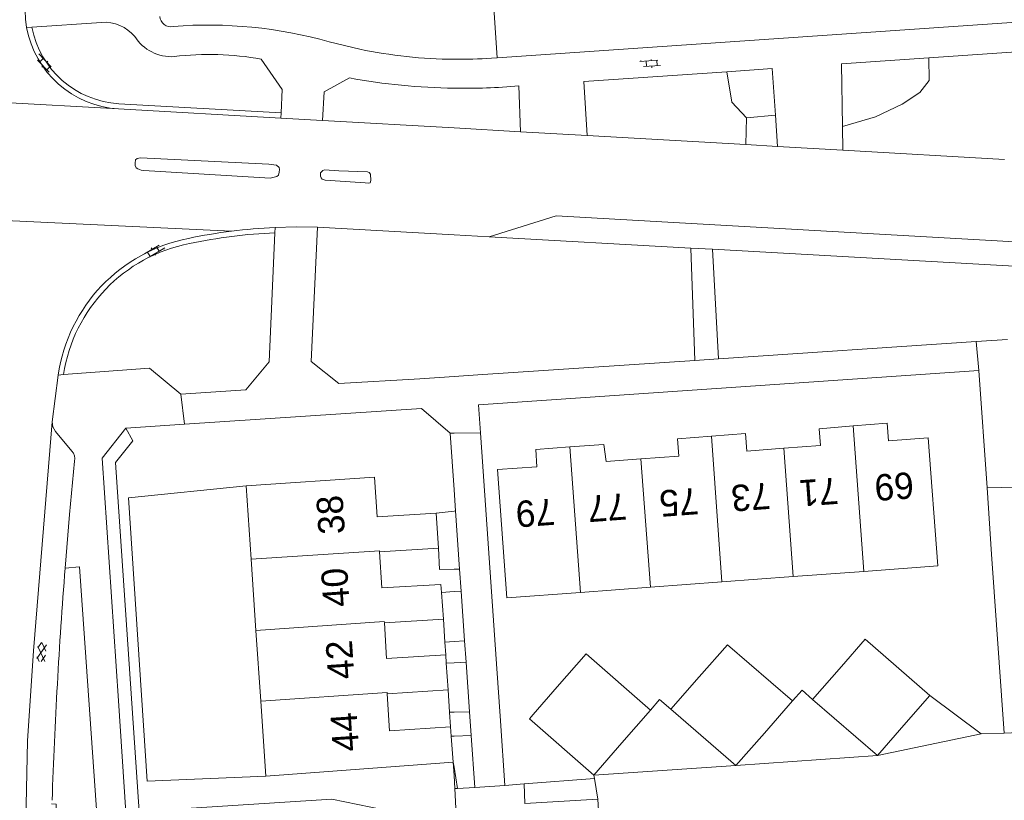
# Model space of a CAD drawing. Extents: x 99476 to 102828, y 406437 to 407931.
# Tile 14 of 162: x 99967 to 100042, y 406555 to 406614. Entities that reach past the tile are written whole.
import ezdxf

# ---------------------------------------------------------------- set-up
doc = ezdxf.new("R2010")
doc.units = 0
doc.header["$MEASUREMENT"] = 0
for name, color, linetype, lineweight in [('BG_bijgebouw', 253, 'Continuous', 0), ('BG_dakoverstek bijgebouw', 253, 'Continuous', 0), ('BG_gesloten verharding', 253, 'Continuous', 0), ('BG_heg haag', 253, 'Continuous', 0), ('BG_hek', 253, 'Continuous', 0), ('BG_hoofdgebouw', 253, 'Continuous', 13), ('BG_huisnummer', 253, 'Continuous', 0), ('BG_kant verharding', 253, 'Continuous', 0), ('BG_open verharding', 253, 'Continuous', 0), ('BG_schutting', 253, 'Continuous', 0), ('BG_tussenmuur', 253, 'Continuous', 0), ('BG_vlakafsluiter', 253, 'Continuous', 0)]:
    doc.layers.add(name, color=color, linetype=linetype, lineweight=lineweight)
doc.styles.add('Style-WORKING', font='WORKING.shx')

# ---------------------------------------------------------------- blocks, each defined once
blk = doc.blocks.new('S02OV6')
at = {"layer": 'BG_open verharding', "linetype": 'Continuous', "lineweight": 0}
for p, q in [((0, 0.20784), (1.371449, 0.20784)), ((0.085505, 0.20784), (0.085505, 0.268177)), ((0.485, -0.192), (0.486, 0.207)), ((0.885505, 0.20784), (0.885505, 0.31106)), ((1.285, -0.193), (1.285, 0.207)), ((0.268333, -0.19216), (1.549656, -0.19216)), ((0.885505, -0.32925), (0.885505, -0.19216))]:
    blk.add_line(p, q, dxfattribs=at)
blk = doc.blocks.new('S01GV2')
at = {"layer": 'BG_gesloten verharding', "linetype": 'Continuous', "lineweight": 0}
for p, q in [((-0.011625, -0.500414), (0.648313, 0.582897)), ((0.006945, 0.298967), (0.268018, 0.727007)), ((0.618374, -0.705844), (0.009489, 0.408468)), ((0.63697, 0.094645), (0.291267, 0.726467)), ((0.172792, -0.724773), (-0.009122, -0.392669)), ((0.31767, -0.728139), (0.629741, -0.216538))]:
    blk.add_line(p, q, dxfattribs=at)

msp = doc.modelspace()

# ---------------------------------------------------------------- linework, layer by layer
at = {"layer": 'BG_bijgebouw', "linetype": 'Continuous', "lineweight": 0}
for p, q in [((100027.23, 406562.75), (100029.414, 406565.246)), ((100016.46, 406562.01), (100018.612, 406564.451)), ((100006.019, 406561.612), (100007.843, 406563.704)), ((100036.14, 406563.04), (100034.337, 406560.98)), ((100025.71, 406562.63), (100023.566, 406560.186)), ((100032.15, 406558.48), (100027.23, 406562.75)), ((100014.93, 406561.94), (100012.755, 406559.447)), ((100021.41, 406557.73), (100016.46, 406562.01)), ((100010.62, 406557), (100005.72, 406561.27)), ((100034.337, 406560.98), (100032.15, 406558.48)), ((100023.566, 406560.186), (100021.41, 406557.73)), ((100012.755, 406559.447), (100010.62, 406557))]:
    msp.add_line(p, q, dxfattribs=at)
at = {"layer": 'BG_bijgebouw', "linetype": 'Continuous', "lineweight": 0, "flags": 128}
for points in [[(100018.612, 406564.451), (100020.77, 406566.9), (100025.71, 406562.63)], [(100029.414, 406565.246), (100031.22, 406567.31), (100036.14, 406563.04)], [(100007.843, 406563.704), (100010.03, 406566.21), (100014.93, 406561.94)]]:
    msp.add_lwpolyline(points, dxfattribs=at)
at = {"layer": 'BG_dakoverstek bijgebouw', "linetype": 'Continuous', "lineweight": 0}
msp.add_line((100005.72, 406561.27), (100006.019, 406561.612), dxfattribs=at)
at = {"layer": 'BG_heg haag', "linetype": 'Continuous', "lineweight": 0}
for p, q in [((99990.528, 406612.671), (99992.843, 406612.113)), ((99975.09, 406583.35), (99979.529, 406583.643)), ((99999.7, 406582.96), (100000, 406578.651))]:
    msp.add_line(p, q, dxfattribs=at)
at = {"layer": 'BG_heg haag', "linetype": 'Continuous', "lineweight": 0, "flags": 128}
for points in [[(99979.529, 406583.643), (99997.53, 406584.83), (99999.7, 406582.96)], [(99974.52, 406562.638), (99973.28, 406581.05), (99975.09, 406583.35)]]:
    msp.add_lwpolyline(points, dxfattribs=at)
at = {"layer": 'BG_heg haag', "linetype": 'Continuous', "lineweight": 0}
for start, end in [(258.294916, 269.480481), (269.480481, 273.886719)]:
    msp.add_arc((100000.334838, 406648.273559), 36.928494, start, end, dxfattribs=at)
at = {"layer": 'BG_hek', "linetype": 'Continuous', "lineweight": 0}
for p, q in [((100041.768, 406560.193), (100040.822, 406573.781)), ((100036.14, 406563.04), (100040.03, 406560.12)), ((100040.03, 406560.12), (100041.768, 406560.193))]:
    msp.add_line(p, q, dxfattribs=at)
at = {"layer": 'BG_hoofdgebouw', "linetype": 'Continuous', "lineweight": 13}
for p, q in [((99984.22, 406578.97), (99984.598, 406573.383)), ((99998.83, 406574.23), (99998.639, 406576.89)), ((99994.34, 406573.94), (99998.83, 406574.23)), ((99984.598, 406573.383), (99984.962, 406567.985)), ((100020.345, 406571.669), (100025.75, 406572.068)), ((100025.75, 406572.068), (100031.125, 406572.466)), ((100009.595, 406570.874), (100014.914, 406571.267)), ((100014.914, 406571.267), (100020.345, 406571.669)), ((99999.19, 406568.83), (99999.051, 406570.86)), ((99994.71, 406568.57), (99999.19, 406568.83)), ((99984.962, 406567.985), (99985.326, 406562.607)), ((99999.413, 406565.5), (99999.37, 406566.13)), ((99999.55, 406563.48), (99999.413, 406565.5)), ((99994.92, 406563.17), (99999.55, 406563.48)), ((99985.326, 406562.607), (99985.71, 406556.92)), ((99999.792, 406559.959), (99999.74, 406560.66)), ((99999.94, 406557.97), (99999.792, 406559.959)), ((99985.71, 406556.92), (99999.94, 406557.97))]:
    msp.add_line(p, q, dxfattribs=at)
at = {"layer": 'BG_hoofdgebouw', "linetype": 'Continuous', "lineweight": 13, "flags": 128}
for points in [[(100030.316, 406583.505), (100027.73, 406583.3), (100027.82, 406582.02), (100025.044, 406581.811)], [(100031.125, 406572.466), (100036.73, 406572.88), (100036.01, 406582.61), (100032.99, 406582.39), (100032.89, 406583.71), (100030.316, 406583.505)], [(100019.563, 406582.731), (100016.98, 406582.53), (100017.06, 406581.22), (100014.196, 406581.007)], [(100025.044, 406581.811), (100022.23, 406581.6), (100022.13, 406582.93), (100019.563, 406582.731)], [(100008.789, 406581.914), (100006.22, 406581.72), (100006.29, 406580.41), (100003.29, 406580.2), (100004, 406570.46), (100009.595, 406570.874)], [(100008.789, 406581.914), (100011.38, 406582.11), (100011.55, 406580.81), (100014.196, 406581.007)], [(99998.639, 406576.89), (99994.16, 406576.61), (99993.95, 406579.61), (99984.22, 406578.97)], [(99999.051, 406570.86), (99999.01, 406571.46), (99994.52, 406571.22), (99994.34, 406573.94)], [(99999.37, 406566.13), (99994.88, 406565.84), (99994.71, 406568.57)], [(99999.74, 406560.66), (99995.11, 406560.35), (99994.92, 406563.17)]]:
    msp.add_lwpolyline(points, dxfattribs=at)
at = {"layer": 'BG_kant verharding', "linetype": 'Continuous', "lineweight": 0}
for p, q in [((100069.514, 406616.024), (100003.289, 406611.461)), ((99967.951, 406613.782), (99967.549, 406613.754)), ((99973.24, 406614.15), (99967.951, 406613.782)), ((100003.289, 406611.461), (100002.838, 406611.43)), ((100029.426, 406610.998), (100036.05, 406611.451)), ((100036.05, 406611.451), (100043.802, 406611.982)), ((100029.499, 406606.237), (100029.426, 406610.998)), ((100009.867, 406609.659), (100020.713, 406610.401)), ((100020.713, 406610.401), (100024.164, 406610.637)), ((100024.164, 406610.637), (100024.415, 406607.106)), ((100004.92, 406609.32), (100005.054, 406605.843)), ((100009.867, 406609.659), (100010.11, 406605.555)), ((99952.805, 406608.83), (99974.526, 406607.575)), ((99986.87, 406607.279), (99974.549, 406607.974)), ((99974.526, 406607.575), (99986.85, 406606.88)), ((99986.85, 406606.88), (99986.87, 406607.279)), ((100024.415, 406607.106), (100024.552, 406604.733)), ((99990.01, 406606.7), (99986.85, 406606.88)), ((99990.01, 406606.7), (100000, 406606.130907)), ((100029.526, 406604.45), (100029.499, 406606.237)), ((100000, 406606.130907), (100005.054, 406605.843)), ((100005.054, 406605.843), (100010.11, 406605.555)), ((100010.11, 406605.555), (100022.153, 406604.87)), ((100022.153, 406604.87), (100024.552, 406604.733)), ((100024.552, 406604.733), (100029.526, 406604.45)), ((100029.526, 406604.45), (100041.803, 406603.75)), ((99986.41, 406598.58), (99986.393, 406598.179)), ((99989.63, 406598.594), (100000, 406598.016962)), ((100000, 406598.016962), (100002.677, 406597.868)), ((100002.677, 406597.868), (100017.983, 406597.016)), ((100017.983, 406597.016), (100019.628, 406596.925)), ((100018.286, 406588.486), (100017.983, 406597.016)), ((100019.628, 406596.925), (100020.078, 406588.607)), ((100019.628, 406596.925), (100044.045, 406595.566)), ((100020.078, 406588.607), (100039.64, 406589.92)), ((100039.64, 406589.92), (100042.02, 406590.08)), ((100001.811, 406587.38), (100018.286, 406588.486)), ((100040.472, 406578.802), (100039.85, 406587.73)), ((99969.937, 406587.372), (99969.477, 406583.827)), ((99970.346, 406587.403), (99969.937, 406587.372)), ((100000, 406587.256831), (99997.4, 406587.08)), ((100001.811, 406587.38), (100000, 406587.256831)), ((100002.016, 406582.988), (100003.224, 406565.449)), ((100000, 406578.651), (100000.111, 406577.054)), ((100040.822, 406573.781), (100040.472, 406578.802)), ((100000.111, 406577.054), (100000.419, 406572.634)), ((100000.419, 406572.634), (100000.535, 406570.974)), ((100000.535, 406570.974), (100000.798, 406567.205)), ((100000.798, 406567.205), (100000.911, 406565.575)), ((100000.911, 406565.575), (100001.174, 406561.808)), ((100001.174, 406561.808), (100001.3, 406559.995)), ((100003.523, 406561.109), (100003.86, 406556.22)), ((100001.3, 406559.995), (100001.574, 406556.067)), ((100010.662, 406556.732), (100010.62, 406557)), ((100003.86, 406556.22), (100005.32, 406556.33)), ((100010.91, 406555.16), (100010.662, 406556.732)), ((100000.269, 406555.992), (100000.06, 406555.98)), ((100000.06, 406555.98), (100000.15, 406554.481)), ((100001.574, 406556.067), (100000.269, 406555.992)), ((100010.91, 406555.16), (100011.066, 406552.9))]:
    msp.add_line(p, q, dxfattribs=at)
at = {"layer": 'BG_kant verharding', "linetype": 'Continuous', "lineweight": 0, "flags": 128}
for points in [[(99967.4, 406618.241), (99967.427, 406615.042), (99967.461, 406614.395), (99967.549, 406613.754)], [(99986.87, 406607.279), (99986.96, 406609.05), (99985.36, 406611.36)], [(99990.01, 406606.7), (99990.14, 406608.87), (99992.052, 406609.93)], [(99976.185, 406603.86), (99975.952, 406603.822), (99975.822, 406603.718), (99975.782, 406603.46), (99975.795, 406603.278), (99975.872, 406603.11), (99976.001, 406603.019), (99976.247, 406602.928), (99976.442, 406602.901), (99986.037, 406602.322), (99986.542, 406602.438), (99986.672, 406602.554), (99986.724, 406602.774), (99986.75, 406602.981), (99986.712, 406603.136), (99986.531, 406603.318), (99985.948, 406603.384), (99976.185, 406603.86)], [(99990.206, 406602.17), (99989.986, 406602.248), (99989.909, 406602.339), (99989.87, 406602.469), (99989.858, 406602.65), (99989.871, 406602.715), (99990.027, 406602.896), (99990.169, 406602.947), (99991.244, 406602.867), (99993.419, 406602.797), (99993.562, 406602.745), (99993.665, 406602.628), (99993.677, 406602.149), (99993.638, 406601.968), (99993.469, 406601.929), (99993.249, 406601.956), (99990.206, 406602.17)], [(100002.677, 406597.868), (100007.757, 406599.458), (100074.281, 406595.687)], [(99986.393, 406598.179), (99985.97, 406588.37), (99984.19, 406586.26), (99979.26, 406585.92)], [(99989.63, 406598.594), (99988.02, 406598.619), (99986.41, 406598.58)], [(99989.63, 406598.594), (99989.16, 406588.39), (99991.26, 406586.72), (99997.4, 406587.08)], [(99979.26, 406585.92), (99976.87, 406587.9), (99970.346, 406587.403)], [(100039.85, 406587.73), (100001.87, 406585.1), (100002.016, 406582.988)], [(99969.477, 406583.827), (99968.056, 406566.443), (99967.624, 406559.612), (99967.459, 406552.292)], [(99970.974, 406581.604), (99969.734, 406583.091), (99969.534, 406583.432), (99969.477, 406583.827)], [(99970.473, 406572.722), (99970.813, 406576.783), (99971.194, 406580.841)], [(99969.44, 406554.81), (99969.785, 406554.799), (99969.793, 406553.837), (99972.865, 406554.043), (99971.57, 406572.8), (99970.473, 406572.722)], [(100005.32, 406556.33), (100005.38, 406554.83), (100010.91, 406555.16)]]:
    msp.add_lwpolyline(points, dxfattribs=at)
at = {"layer": 'BG_kant verharding', "linetype": 'Continuous', "lineweight": 0}
for centre, radius, start, end in [((99978.495959, 406614.657713), 0.837949, 183.949329, 282.617366), ((99974.972106, 406615.107249), 7.545448, 190.331691, 266.610553), ((99973.455712, 406611.155556), 3.002203, 39.867208, 94.12033), ((99981.436269, 406589.915523), 21.800488, 79.631192, 97.075359), ((100000.768417, 406657.772781), 48.630316, 259.674601, 269.09462), ((100000.768417, 406657.772781), 48.630316, 269.09462, 274.897317), ((99982.194214, 406585.588085), 11.986413, 100.956657, 171.291099), ((99970.338944, 406581.007674), 0.871149, 348.969781, 43.198519)]:
    msp.add_arc(centre, radius, start, end, dxfattribs=at)
at = {"layer": 'BG_kant verharding', "linetype": 'Continuous', "lineweight": 0, "extrusion": (0, 0, -1)}
for centre, radius, start, end in [((-99974.981669, 406615.117248), 7.156339, 273.466191, 349.246588), ((-99981.34746, 406580.252236), 33.693599, 85.457541, 105.811379), ((-99978.538914, 406614.823949), 3.280811, 266.293566, 327.889065), ((-99988.181535, 406558.161491), 40.456279, 78.090909, 82.791408), ((-99988.335903, 406556.989918), 41.23488, 78.217696, 87.29934), ((-99988.194562, 406558.15712), 40.462252, 82.773884, 87.472186), ((-99982.204342, 406585.578082), 12.397816, 8.319693, 78.973033), ((-100370.773631, 406541.360536), 401.527255, 1.958789, 4.479675)]:
    msp.add_arc(centre, radius, start, end, dxfattribs=at)
at = {"layer": 'BG_schutting', "linetype": 'Continuous', "lineweight": 0}
for p, q in [((99999.306, 406567.097), (99999.19, 406568.83)), ((99999.37, 406566.13), (99999.306, 406567.097)), ((100003.224, 406565.449), (100003.523, 406561.109)), ((99999.665, 406561.769), (99999.55, 406563.48)), ((99975.09, 406554.18), (99974.52, 406562.638)), ((99999.74, 406560.66), (99999.665, 406561.769)), ((100000, 406556.975), (99999.94, 406557.97)), ((100000.06, 406555.98), (100000, 406556.975))]:
    msp.add_line(p, q, dxfattribs=at)
at = {"layer": 'BG_schutting', "linetype": 'Continuous', "lineweight": 0, "flags": 128}
for points in [[(100025.71, 406562.63), (100026.44, 406563.45), (100027.23, 406562.75)], [(100014.93, 406561.94), (100015.61, 406562.75), (100016.46, 406562.01)], [(100000, 406554.4703), (99995.65, 406554.16), (99990.72, 406555.17), (99976.088, 406554.243)]]:
    msp.add_lwpolyline(points, dxfattribs=at)
at = {"layer": 'BG_tussenmuur', "linetype": 'Continuous', "lineweight": 0}
for p, q in [((100031.125, 406572.466), (100030.316, 406583.505)), ((100020.345, 406571.669), (100019.563, 406582.731)), ((100008.789, 406581.914), (100009.595, 406570.874)), ((100025.044, 406581.811), (100025.75, 406572.068)), ((100014.196, 406581.007), (100014.914, 406571.267))]:
    msp.add_line(p, q, dxfattribs=at)
at = {"layer": 'BG_tussenmuur', "linetype": 'Continuous', "lineweight": 0, "flags": 128}
for points in [[(99984.598, 406573.383), (99994.334, 406574.03), (99994.34, 406573.94)], [(99984.962, 406567.985), (99994.704, 406568.66), (99994.71, 406568.57)], [(99994.92, 406563.17), (99994.914, 406563.26), (99985.326, 406562.607)]]:
    msp.add_lwpolyline(points, dxfattribs=at)
at = {"layer": 'BG_vlakafsluiter', "linetype": 'Continuous', "lineweight": 0}
for p, q in [((100024.415, 406607.106), (100022.219, 406606.914)), ((100022.219, 406606.914), (100022.153, 406604.87)), ((99983.105, 406598.298), (99951.027, 406599.786)), ((100039.85, 406587.73), (100039.64, 406589.92)), ((100020.078, 406588.607), (100018.286, 406588.486)), ((99979.26, 406585.92), (99979.529, 406583.643)), ((99999.7, 406582.96), (100000, 406582.963627)), ((100000, 406582.963627), (100002.016, 406582.988)), ((100042.71, 406578.87), (100040.472, 406578.802)), ((99998.639, 406576.89), (100000, 406577.041633)), ((100000, 406577.041633), (100000.111, 406577.054)), ((100000, 406570.932902), (99999.051, 406570.86)), ((100000.535, 406570.974), (100000, 406570.932902)), ((99999.306, 406567.097), (100000, 406567.147236)), ((100000, 406567.147236), (100000.798, 406567.205)), ((100000, 406565.529389), (99999.413, 406565.5)), ((100000.911, 406565.575), (100000, 406565.529389)), ((99999.665, 406561.769), (100000, 406561.777658)), ((100000, 406561.777658), (100001.174, 406561.808)), ((100000, 406559.963966), (99999.792, 406559.959)), ((100001.3, 406559.995), (100000, 406559.963966)), ((100032.15, 406558.48), (100040.03, 406560.12)), ((100041.768, 406560.193), (100043.902, 406560.285)), ((100021.41, 406557.73), (100032.15, 406558.48)), ((100000, 406557.609271), (99999.94, 406557.97)), ((100000.269, 406555.992), (100000, 406557.609271)), ((100010.62, 406557), (100021.41, 406557.73)), ((100001.574, 406556.067), (100003.86, 406556.22)), ((100005.32, 406556.33), (100010.662, 406556.732))]:
    msp.add_line(p, q, dxfattribs=at)
at = {"layer": 'BG_vlakafsluiter', "linetype": 'Continuous', "lineweight": 0, "flags": 128}
for points in [[(100000, 406616.213599), (100002.956, 406616.419), (100003.289, 406611.461)], [(100029.499, 406606.237), (100032.005, 406606.977), (100034.022, 406607.928), (100035.383, 406608.829), (100036.07, 406609.748), (100036.05, 406611.451)], [(100020.713, 406610.401), (100021.108, 406608.102), (100022.219, 406606.914)], [(99976.088, 406554.243), (99974.304, 406580.734), (99975.6, 406582.382), (99975.09, 406583.35)], [(99985.71, 406556.92), (99976.71, 406556.535), (99975.29, 406578.049), (99984.22, 406578.97)], [(99998.83, 406574.23), (99998.89, 406572.597), (100000, 406572.623861)], [(100000, 406572.623861), (100000.419, 406572.634)]]:
    msp.add_lwpolyline(points, dxfattribs=at)

# ---------------------------------------------------------------- block references
at = {"layer": 'BG_gesloten verharding', "linetype": 'Continuous', "lineweight": 0, "rotation": 356.387925}
msp.add_blockref('S01GV2', (99968.369, 406566.36), dxfattribs=at)
at = {"layer": 'BG_open verharding', "linetype": 'Continuous', "lineweight": 0}
for p, rotation in [((99968.319, 406611.616), 314.027605), ((100014.12, 406610.973), 3.840747), ((99977.936, 406597.201), 210.511999)]:
    msp.add_blockref('S02OV6', p, dxfattribs=dict(at, rotation=rotation))

# ---------------------------------------------------------------- texts
at = {"layer": 'BG_huisnummer', "linetype": 'Continuous', "lineweight": 0, "style": 'Style-WORKING'}
for s, rotation, p in [('71', 184.187705, (100029.114, 406579.595)), ('69', 184.187705, (100034.834, 406580.016)), ('75', 184.187705, (100018.494, 406578.812)), ('73', 184.187705, (100023.948, 406579.214)), ('38', 93.726426, (99991.722, 406575.339)), ('79', 184.187705, (100007.588, 406578.009)), ('77', 184.187705, (100013.041, 406578.411)), ('40', 93.726426, (99992.08, 406569.823)), ('42', 93.726426, (99992.437, 406564.333)), ('44', 93.726426, (99992.793, 406558.843))]:
    msp.add_text(s, height=2, rotation=rotation, dxfattribs=at).set_placement(p)

doc.saveas('drawing.dxf')
